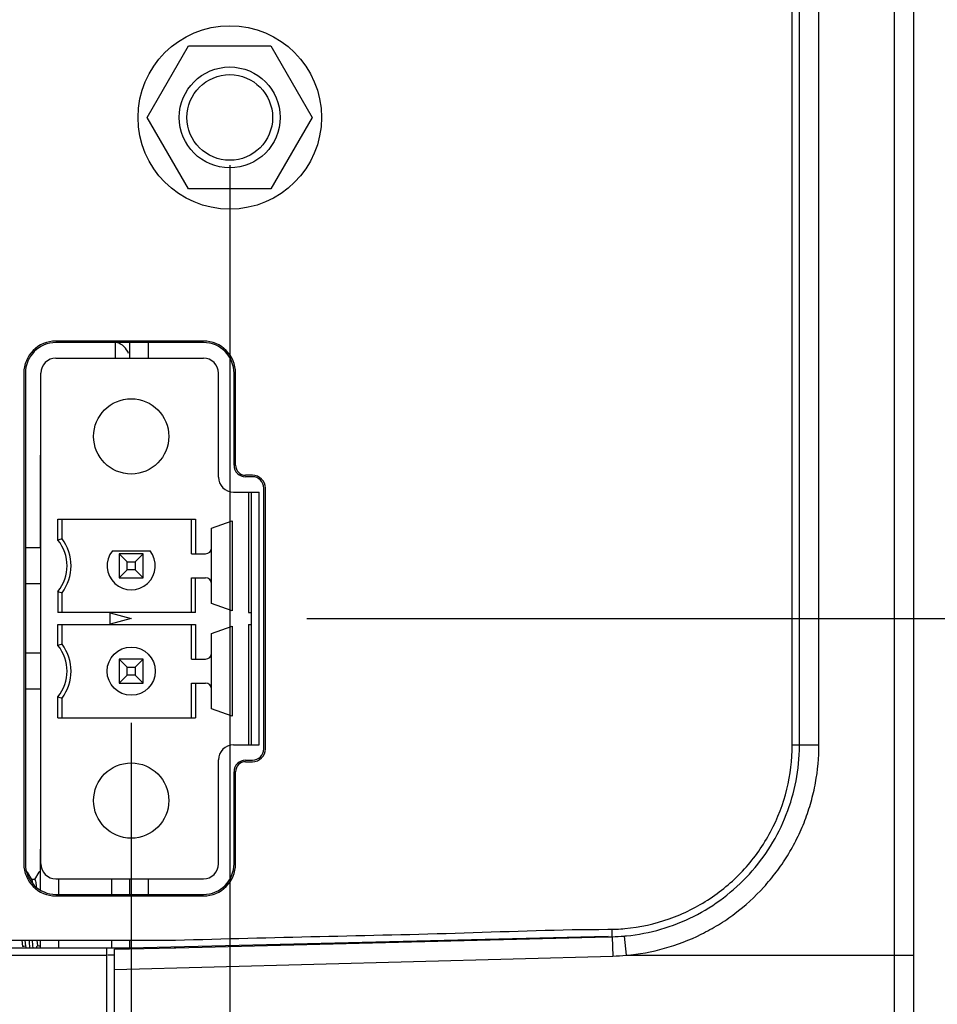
# Model space of a CAD drawing. Header units: inches. Extents: x 0 to 34, y 0 to 22.
# Tile 25 of 121: x 17.9 to 19.1, y 4.8 to 6.1. Entities that reach past the tile are written whole.
import ezdxf

# ---------------------------------------------------------------- set-up
doc = ezdxf.new("R2010")
doc.units = ezdxf.units.IN
doc.header["$LTSCALE"] = 1.87
doc.header["$MEASUREMENT"] = 0
doc.layers.get('0').update_dxf_attribs({"linetype": 'CONTINUOUS'})
doc.layers.add('02___PRT_ALL_AXES', color=7, linetype='CONTINUOUS')
doc.layers.add('DIMENSIONS', color=7, linetype='CONTINUOUS')
doc.styles.get("Standard").update_dxf_attribs({"font": 'txt', "width": 0.8})
doc.dimstyles.new('DIMSTYLE_1', dxfattribs={"dimtxt": 0.125, "dimasz": 0.18, "dimexe": 0.125, "dimexo": 0.0625, "dimgap": 0.0625, "dimtad": 0, "dimtih": 1, "dimtoh": 1, "dimdec": 3, "dimzin": 4, "dimdsep": 46, "dimtxsty": 'STANDARD', "dimblk": '_FILLED', "dimblk1": '_FILLED', "dimblk2": '_FILLED', "dimcen": 0.09, "dimadec": 0, "dimazin": 0, "dimtp": 0.001, "dimtm": 0.001, "dimtfac": 1, "dimtdec": 3, "dimtofl": 0, "dimtmove": 0, "dimatfit": 3, "dimldrblk": '_FILLED', "dimfxl": 1, "dimtolj": 1, "dimtzin": 4, "dimarcsym": 0})

# ---------------------------------------------------------------- blocks, each defined once
blk = doc.blocks.new('_FILLED')
at = {"color": 0, "linetype": 'BYBLOCK'}
blk.add_solid([(0, 0), (-1, 0.1736), (-1, -0.1736)], dxfattribs=at)
blk = doc.blocks.new('*D13')
at = {"layer": 'DIMENSIONS', "color": 2, "linetype": 'CONTINUOUS'}
for p, q in [((18.4123, 6.849), (19.7136, 6.849)), ((19.5886, 6.849), (19.5886, 6.1833)), ((19.5886, 5.2676), (19.5886, 5.7458)), ((18.2952, 5.2676), (19.7136, 5.2676))]:
    blk.add_line(p, q, dxfattribs=at)
at = {"layer": 'DIMENSIONS', "color": 2, "linetype": 'CONTINUOUS', "xscale": 0.18, "yscale": 0.18, "zscale": 0.18}
for p, rotation in [((19.5886, 6.849), 90), ((19.5886, 5.2676), 270)]:
    blk.add_blockref('_FILLED', p, dxfattribs=dict(at, rotation=rotation))
at = {"layer": 'DIMENSIONS', "color": 2, "linetype": 'CONTINUOUS', "insert": (19.4886, 6.1208), "char_height": 0.125, "width": 0.7, "attachment_point": 2, "line_spacing_factor": 0.9}
blk.add_mtext('1.581\\P[40.17]', dxfattribs=at)
blk = doc.blocks.new('*D27')
at = {"color": 2, "linetype": 'CONTINUOUS'}
for p, q in [((18.1943, 5.8605), (18.1943, 3.802)), ((19.0886, 4.7645), (19.0886, 3.802)), ((18.1943, 3.927), (17.8343, 3.927)), ((19.0886, 3.927), (19.5261, 3.927))]:
    blk.add_line(p, q, dxfattribs=at)
at = {"color": 2, "linetype": 'CONTINUOUS', "xscale": 0.18, "yscale": 0.18, "zscale": 0.18}
blk.add_blockref('_FILLED', (18.1943, 3.927), dxfattribs=at)
at = {"color": 2, "linetype": 'CONTINUOUS', "xscale": 0.18, "yscale": 0.18, "zscale": 0.18, "rotation": 180}
blk.add_blockref('_FILLED', (19.0886, 3.927), dxfattribs=at)
at = {"color": 2, "linetype": 'CONTINUOUS', "insert": (19.5886, 3.9895), "char_height": 0.125, "width": 0.7, "attachment_point": 1, "line_spacing_factor": 0.9}
blk.add_mtext('.894\\P[22.72]', dxfattribs=at)
blk = doc.blocks.new('*D28')
at = {"layer": 'DIMENSIONS', "color": 2, "linetype": 'CONTINUOUS'}
for p, q in [((16.9622, 5.1554), (16.9622, 1.552)), ((18.0654, 5.131), (18.0654, 1.552)), ((16.9622, 1.677), (16.6022, 1.677)), ((18.0654, 1.677), (18.4254, 1.677))]:
    blk.add_line(p, q, dxfattribs=at)
at = {"layer": 'DIMENSIONS', "color": 2, "linetype": 'CONTINUOUS', "xscale": 0.18, "yscale": 0.18, "zscale": 0.18}
blk.add_blockref('_FILLED', (16.9622, 1.677), dxfattribs=at)
at = {"layer": 'DIMENSIONS', "color": 2, "linetype": 'CONTINUOUS', "xscale": 0.18, "yscale": 0.18, "zscale": 0.18, "rotation": 180}
blk.add_blockref('_FILLED', (18.0654, 1.677), dxfattribs=at)
at = {"layer": 'DIMENSIONS', "color": 2, "linetype": 'CONTINUOUS', "insert": (17.4138, 1.7395), "char_height": 0.125, "width": 0.7, "attachment_point": 2, "line_spacing_factor": 0.9}
blk.add_mtext('1.103\\P[28.02]', dxfattribs=at)
blk = doc.blocks.new('*D31')
at = {"layer": 'DIMENSIONS', "color": 2, "linetype": 'CONTINUOUS'}
for p, q in [((18.1943, 5.8605), (18.1943, 3.052)), ((18.0654, 5.131), (18.0654, 3.052)), ((18.0654, 3.177), (17.7054, 3.177)), ((18.1943, 3.177), (18.6043, 3.177))]:
    blk.add_line(p, q, dxfattribs=at)
at = {"layer": 'DIMENSIONS', "color": 2, "linetype": 'CONTINUOUS', "xscale": 0.18, "yscale": 0.18, "zscale": 0.18}
blk.add_blockref('_FILLED', (18.0654, 3.177), dxfattribs=at)
at = {"layer": 'DIMENSIONS', "color": 2, "linetype": 'CONTINUOUS', "xscale": 0.18, "yscale": 0.18, "zscale": 0.18, "rotation": 180}
blk.add_blockref('_FILLED', (18.1943, 3.177), dxfattribs=at)
at = {"layer": 'DIMENSIONS', "color": 2, "linetype": 'CONTINUOUS', "insert": (18.6668, 3.2395), "char_height": 0.125, "width": 1.125, "attachment_point": 1, "line_spacing_factor": 0.9}
blk.add_mtext('.129{\\Ftxt.shx;\\W1.000000;\\H0.125000; }[3.27]', dxfattribs=at)
blk = doc.blocks.new('*D34')
at = {"layer": 'DIMENSIONS', "color": 2, "linetype": 'CONTINUOUS'}
for p, q in [((18.2952, 5.2676), (19.7136, 5.2676)), ((19.5886, 5.2676), (19.5886, 5.0834)), ((19.5886, 4.427), (19.5886, 4.6459)), ((18.1061, 4.427), (19.7136, 4.427))]:
    blk.add_line(p, q, dxfattribs=at)
at = {"layer": 'DIMENSIONS', "color": 2, "linetype": 'CONTINUOUS', "xscale": 0.18, "yscale": 0.18, "zscale": 0.18}
for p, rotation in [((19.5886, 5.2676), 90), ((19.5886, 4.427), 270)]:
    blk.add_blockref('_FILLED', p, dxfattribs=dict(at, rotation=rotation))
at = {"layer": 'DIMENSIONS', "color": 2, "linetype": 'CONTINUOUS', "insert": (19.4386, 5.0209), "char_height": 0.125, "width": 0.7, "attachment_point": 2, "line_spacing_factor": 0.9}
blk.add_mtext('.841\\P[21.35]', dxfattribs=at)

msp = doc.modelspace()

# ---------------------------------------------------------------- linework, layer by layer
at = {"color": 7, "linetype": 'CONTINUOUS'}
for p, q in [((19.0636, 11.2521), (19.0636, 4.452)), ((19.0886, 11.2265), (19.0886, 4.4776)), ((18.9301, 5.102), (18.9301, 10.601)), ((18.9396, 5.1024), (18.9396, 10.6017)), ((18.9651, 5.1024), (18.9651, 10.6017)), ((18.0863, 5.923), (18.1403, 6.0165)), ((18.1403, 6.0165), (18.2482, 6.0165)), ((18.2482, 6.0165), (18.3022, 5.923)), ((18.1403, 5.8295), (18.0863, 5.923)), ((18.3022, 5.923), (18.2482, 5.8295)), ((18.2482, 5.8295), (18.1403, 5.8295)), ((18.1599, 5.6305), (17.9669, 5.6305)), ((18.1599, 5.6285), (17.9669, 5.6285)), ((18.0443, 5.6285), (18.0443, 5.6081)), ((18.0636, 5.6081), (18.0636, 5.6285)), ((18.088, 5.6081), (18.088, 5.6285)), ((17.9669, 5.6081), (18.1599, 5.6081)), ((17.9249, 5.5885), (17.9249, 4.9467)), ((17.9269, 5.5885), (17.9269, 4.9467)), ((17.9473, 4.9467), (17.9473, 5.5885)), ((18.1795, 5.4526), (18.1795, 5.5885)), ((18.1999, 5.468), (18.1999, 5.5885)), ((18.2019, 5.468), (18.2019, 5.5885)), ((17.9468, 5.3601), (17.9468, 5.4814)), ((18.2239, 5.455), (18.2149, 5.455)), ((18.2239, 5.453), (18.2149, 5.453)), ((18.2389, 5.0972), (18.2389, 5.438)), ((18.2409, 5.0972), (18.2409, 5.438)), ((18.1992, 5.433), (18.2327, 5.433)), ((18.2189, 5.433), (18.2189, 5.2755)), ((18.2228, 5.1022), (18.2228, 5.433)), ((18.2327, 5.1022), (18.2327, 5.433)), ((17.9695, 5.3975), (18.1494, 5.3975)), ((17.9695, 5.3701), (17.9695, 5.3975)), ((17.9748, 5.3975), (17.9748, 5.3719)), ((18.1441, 5.3522), (18.1441, 5.3975)), ((18.1494, 5.3975), (18.1494, 5.3522)), ((18.1705, 5.3859), (18.1973, 5.3952)), ((18.1705, 5.2871), (18.1705, 5.3859)), ((18.1973, 5.3952), (18.1973, 5.2778)), ((17.9473, 5.3601), (17.9276, 5.3601)), ((18.0408, 5.3562), (18.09, 5.3562)), ((18.0811, 5.3522), (18.0496, 5.3522)), ((18.0602, 5.3417), (18.0496, 5.3522)), ((18.0496, 5.3522), (18.0496, 5.3207)), ((18.0811, 5.3522), (18.0706, 5.3417)), ((18.0811, 5.3207), (18.0811, 5.3522)), ((18.1441, 5.3522), (18.1626, 5.3522)), ((18.0602, 5.3417), (18.0706, 5.3417)), ((18.0602, 5.3313), (18.0602, 5.3417)), ((18.0706, 5.3417), (18.0706, 5.3313)), ((18.0496, 5.3207), (18.0602, 5.3313)), ((18.0496, 5.3207), (18.0811, 5.3207)), ((18.0706, 5.3313), (18.0602, 5.3313)), ((18.0706, 5.3313), (18.0811, 5.3207)), ((18.1441, 5.3207), (18.1626, 5.3207)), ((18.1441, 5.2755), (18.1441, 5.3207)), ((18.1494, 5.2755), (18.1494, 5.3207)), ((17.9473, 5.3129), (17.9276, 5.3129)), ((17.9695, 5.3029), (17.9695, 5.2755)), ((17.9748, 5.3011), (17.9748, 5.2755)), ((18.1973, 5.2778), (18.1705, 5.2871)), ((18.1494, 5.2755), (17.9695, 5.2755)), ((18.0378, 5.275), (18.0654, 5.2676)), ((18.0378, 5.2602), (18.0378, 5.275)), ((18.2189, 5.2755), (18.2228, 5.2755)), ((17.9695, 5.2597), (18.1494, 5.2597)), ((17.9695, 5.2323), (17.9695, 5.2597)), ((17.9748, 5.2597), (17.9748, 5.2341)), ((18.0654, 5.2676), (18.0378, 5.2602)), ((18.1441, 5.2144), (18.1441, 5.2597)), ((18.1494, 5.2597), (18.1494, 5.2144)), ((18.1705, 5.2481), (18.1973, 5.2574)), ((18.1973, 5.2574), (18.1973, 5.14)), ((18.2189, 5.2597), (18.2228, 5.2597)), ((18.2189, 5.2597), (18.2189, 5.1022)), ((18.1705, 5.1493), (18.1705, 5.2481)), ((17.9473, 5.2223), (17.9276, 5.2223)), ((18.0811, 5.2144), (18.0496, 5.2144)), ((18.0602, 5.2039), (18.0496, 5.2144)), ((18.0496, 5.2144), (18.0496, 5.183)), ((18.0602, 5.2039), (18.0706, 5.2039)), ((18.0602, 5.1935), (18.0602, 5.2039)), ((18.0811, 5.2144), (18.0706, 5.2039)), ((18.0706, 5.2039), (18.0706, 5.1935)), ((18.0811, 5.183), (18.0811, 5.2144)), ((18.1441, 5.2144), (18.1626, 5.2144)), ((18.0496, 5.183), (18.0602, 5.1935)), ((18.0706, 5.1935), (18.0602, 5.1935)), ((18.0706, 5.1935), (18.0811, 5.183)), ((18.0496, 5.183), (18.0811, 5.183)), ((18.1441, 5.183), (18.1626, 5.183)), ((18.1441, 5.1377), (18.1441, 5.183)), ((18.1494, 5.183), (18.1494, 5.1377)), ((17.9473, 5.1751), (17.9276, 5.1751)), ((17.9695, 5.1377), (17.9695, 5.1651)), ((17.9748, 5.1633), (17.9748, 5.1377)), ((18.1973, 5.14), (18.1705, 5.1493)), ((17.9695, 5.1377), (18.1494, 5.1377)), ((18.1992, 5.1022), (18.2327, 5.1022)), ((18.9301, 5.1024), (18.9651, 5.1024)), ((18.1795, 4.9467), (18.1795, 5.0826)), ((18.2149, 5.0822), (18.2239, 5.0822)), ((18.2149, 5.0802), (18.2239, 5.0802)), ((18.1999, 4.9467), (18.1999, 5.0672)), ((18.2019, 4.9467), (18.2019, 5.0672)), ((17.9468, 4.9126), (17.9468, 4.9658)), ((17.9292, 4.9361), (17.9295, 4.9359)), ((17.9352, 4.926), (17.9295, 4.9359)), ((17.9445, 4.9359), (17.939, 4.9263)), ((17.9448, 4.9361), (17.9445, 4.9359)), ((17.9391, 4.9263), (17.9351, 4.9263)), ((17.9669, 4.927), (18.1599, 4.927)), ((17.9705, 4.9067), (17.9705, 4.927)), ((18.0399, 4.9067), (18.0399, 4.927)), ((18.0636, 4.9067), (18.0636, 4.927)), ((18.088, 4.9067), (18.088, 4.927)), ((17.9669, 4.9067), (18.1599, 4.9067)), ((17.9669, 4.9047), (18.1599, 4.9047)), ((18.6947, 4.8521), (18.6945, 4.8612)), ((16.7363, 4.847), (18.1235, 4.847)), ((17.9222, 4.8469), (17.923, 4.8385)), ((17.9264, 4.8469), (17.9272, 4.8388)), ((17.9419, 4.847), (17.9426, 4.8392)), ((17.9468, 4.837), (17.9468, 4.847)), ((17.9705, 4.837), (17.9705, 4.847)), ((18.0399, 4.837), (18.0399, 4.847)), ((18.0636, 4.8364), (18.0636, 4.847)), ((18.0638, 4.8367), (18.6893, 4.852)), ((18.1237, 4.837), (18.6893, 4.8512)), ((18.6893, 4.8512), (18.6947, 4.8513)), ((18.6947, 4.8513), (18.6956, 4.8261)), ((18.7102, 4.8522), (18.7127, 4.827)), ((17.2766, 4.837), (18.0636, 4.837)), ((18.0436, 4.835), (18.1214, 4.837)), ((18.0436, 4.427), (18.0436, 4.835)), ((18.0638, 4.8367), (18.0586, 4.8363)), ((18.1214, 4.837), (18.1237, 4.837)), ((18.0336, 4.4965), (18.0336, 4.827)), ((18.0436, 4.827), (18.0349, 4.827)), ((18.0436, 4.8085), (18.6956, 4.8261)), ((18.7127, 4.827), (19.0886, 4.827))]:
    msp.add_line(p, q, dxfattribs=at)
for centre, radius in [((18.1943, 5.923), 0.12), ((18.1943, 5.923), 0.066), ((18.1943, 5.923), 0.056), ((18.0654, 5.5058), 0.0492), ((18.0654, 5.1987), 0.0315), ((18.0654, 5.0294), 0.0492)]:
    msp.add_circle(centre, radius, dxfattribs=at)
for centre, radius, start, end in [((17.9669, 5.5885), 0.042, 90, 180), ((17.9669, 5.5885), 0.04, 90, 180), ((18.0386, 5.6051), 0.025, 21.25, 71.4846), ((18.1599, 5.5885), 0.042, 0, 90), ((18.1599, 5.5885), 0.04, 0, 90), ((17.9669, 5.5885), 0.0197, 90, 180), ((18.1599, 5.5885), 0.0197, 0, 90), ((17.9718, 5.4814), 0.025, 174.8744, 180), ((18.2149, 5.468), 0.015, 180, 270), ((18.2149, 5.468), 0.013, 180, 270), ((18.1992, 5.4526), 0.0197, 180, 270), ((18.2239, 5.438), 0.017, 0, 90), ((18.2239, 5.438), 0.015, 0, 90), ((18.0849, 5.0415), 0.3482, 108.4233, 109.3405), ((17.9276, 5.3365), 0.0591, 323.1301, 36.8699), ((17.9276, 5.3365), 0.0538, 321.2958, 38.7042), ((18.1626, 5.3601), 0.00787, 270, 360), ((18.0654, 5.3365), 0.0315, 141.3178, 38.6822), ((18.1626, 5.3129), 0.00787, 0, 90), ((18.0849, 5.6315), 0.3482, 250.6595, 251.5767), ((18.0849, 4.9037), 0.3482, 108.4233, 109.3405), ((17.9276, 5.1987), 0.0538, 321.2958, 38.7042), ((17.9276, 5.1987), 0.0591, 323.1301, 36.8699), ((18.1626, 5.2223), 0.00787, 270, 360), ((18.1626, 5.1751), 0.00787, 0, 90), ((18.0849, 5.4937), 0.3482, 250.6595, 251.5767), ((18.1992, 5.0826), 0.0197, 90, 180), ((18.6904, 5.1024), 0.2492, 359.6543, 359.996), ((18.2239, 5.0972), 0.017, 270, 360), ((18.2239, 5.0972), 0.015, 270, 360), ((18.2149, 5.0672), 0.015, 90, 180), ((18.2149, 5.0672), 0.013, 90, 180), ((17.9718, 4.9658), 0.025, 174.9895, 180), ((17.9669, 4.9467), 0.042, 180, 270), ((17.9669, 4.9467), 0.04, 180, 270), ((17.9669, 4.9467), 0.0197, 180, 270), ((18.1599, 4.9467), 0.042, 270, 360), ((18.1599, 4.9467), 0.04, 270, 360), ((18.1599, 4.9467), 0.0197, 270, 360), ((18.6891, 5.102), 0.241, 270, 275.2764), ((18.8276, 4.9013), 0.8975, 183.4737, 184.1167), ((18.9529, 4.9094), 1.019, 183.5125, 184.0785), ((18.6884, 5.1025), 0.2512, 271.4381, 274.983), ((18.6886, 5.1003), 0.2491, 274.9864, 275.6845), ((17.9385, 4.6795), 0.1597, 94.0615, 95.5793), ((18.4923, 5.1226), 0.6324, 206.6632, 206.846), ((17.7131, 4.9333), 0.248, 337.1707, 337.701), ((17.9379, 4.6857), 0.1536, 86.6775, 88.2725), ((18.6887, 5.0949), 0.2689, 271.4754, 275.1204)]:
    msp.add_arc(centre, radius, start, end, dxfattribs=at)
for points, knots in [([(18.7113, 4.8621), (18.7309, 4.8639), (18.7702, 4.8724), (18.8239, 4.8992), (18.8695, 4.9383), (18.9041, 4.9875), (18.9254, 5.0433), (18.9301, 5.0827), (18.9301, 5.102)], [0, 0, 0, 0, 0.166979, 0.334429, 0.501476, 0.669189, 0.836405, 1, 1, 1, 1]), ([(18.7127, 4.827), (18.7297, 4.8284), (18.7636, 4.8347), (18.8038, 4.8501), (18.8339, 4.8667), (18.8622, 4.886), (18.8877, 4.9093), (18.9096, 4.9357), (18.9242, 4.957), (18.9367, 4.9796), (18.9471, 5.0032), (18.9551, 5.0276), (18.9628, 5.0604), (18.9652, 5.0857), (18.9651, 5.1024)], [0, 0, 0, 0, 0.125061, 0.2506, 0.313417, 0.376118, 0.501333, 0.564196, 0.627154, 0.690123, 0.753008, 0.815649, 0.87785, 1, 1, 1, 1]), ([(18.7133, 4.8525), (18.7285, 4.854), (18.7588, 4.8598), (18.8018, 4.8767), (18.841, 4.9011), (18.8751, 4.9323), (18.903, 4.9692), (18.9237, 5.0105), (18.9365, 5.0549), (18.9395, 5.0856), (18.9396, 5.1009)], [0, 0, 0, 0, 0.124965, 0.249992, 0.374958, 0.499957, 0.624967, 0.749959, 0.875015, 1, 1, 1, 1]), ([(17.9295, 4.9359), (17.9296, 4.9357), (17.9298, 4.9351), (17.93, 4.9342), (17.9303, 4.9328), (17.9304, 4.9318), (17.9305, 4.9313)], [0, 0, 0, 0, 0.139885, 0.353009, 0.640077, 1, 1, 1, 1]), ([(17.9352, 4.926), (17.9353, 4.9258), (17.9355, 4.9253), (17.9358, 4.9243), (17.936, 4.9231), (17.9362, 4.9221), (17.9363, 4.9216)], [0, 0, 0, 0, 0.14691, 0.362458, 0.647198, 1, 1, 1, 1]), ([(17.9391, 4.9263), (17.9392, 4.9263), (17.9394, 4.9261), (17.9395, 4.9259), (17.9397, 4.9255), (17.9399, 4.9248), (17.9403, 4.9232), (17.9407, 4.9205), (17.941, 4.9181), (17.9411, 4.9168)], [0, 0, 0, 0, 0.029586, 0.052766, 0.082739, 0.164166, 0.274845, 0.58257, 1, 1, 1, 1]), ([(18.1235, 4.847), (18.1864, 4.8486), (18.3121, 4.8519), (18.5008, 4.8557), (18.6264, 4.861), (18.6891, 4.861)], [0, 0, 0, 0, 0.333541, 0.666875, 1, 1, 1, 1])]:
    msp.add_open_spline(points, degree=3, knots=knots, dxfattribs=at)
at = {"layer": '02___PRT_ALL_AXES', "color": 7, "linetype": 'CONTINUOUS'}
for p, q in [((17.9468, 4.9361), (17.9448, 4.9361)), ((18.0336, 4.827), (18.0336, 4.837)), ((16.7686, 4.827), (18.0336, 4.827))]:
    msp.add_line(p, q, dxfattribs=at)

# ---------------------------------------------------------------- dimensions: what is measured, and where the dimension line sits
at = {"color": 2, "linetype": 'CONTINUOUS'}
dim = msp.add_linear_dim(base=(18.1943, 3.927), p1=(19.0886, 4.827), p2=(18.1943, 5.923), angle=180, dimstyle='DIMSTYLE_1', dxfattribs=at)
dim.commit()
dim.dimension.update_dxf_attribs({"geometry": '*D27', "text_midpoint": (19.9386, 3.8333), "dimtype": 160})
at = {"layer": 'DIMENSIONS', "color": 2, "linetype": 'CONTINUOUS'}
for base, p1, p2, angle, picture, middle in [((19.5886, 5.2676), (18.3498, 6.849), (18.2327, 5.2676), 270, '*D13', (19.5886, 5.9646)), ((18.0654, 3.177), (18.1943, 5.923), (18.0654, 5.1935), 180, '*D31', (19.2293, 3.177)), ((19.5886, 5.2676), (18.0436, 4.427), (18.2327, 5.2676), 90, '*D34', (19.5886, 4.8646)), ((16.9622, 1.677), (18.0654, 5.1935), (16.9622, 5.2179), 180, '*D28', (17.5138, 1.5833))]:
    dim = msp.add_linear_dim(base=base, p1=p1, p2=p2, angle=angle, dimstyle='DIMSTYLE_1', dxfattribs=at)
    dim.commit()
    dim.dimension.update_dxf_attribs({"geometry": picture, "text_midpoint": middle, "dimtype": 160})

doc.saveas('drawing.dxf')
